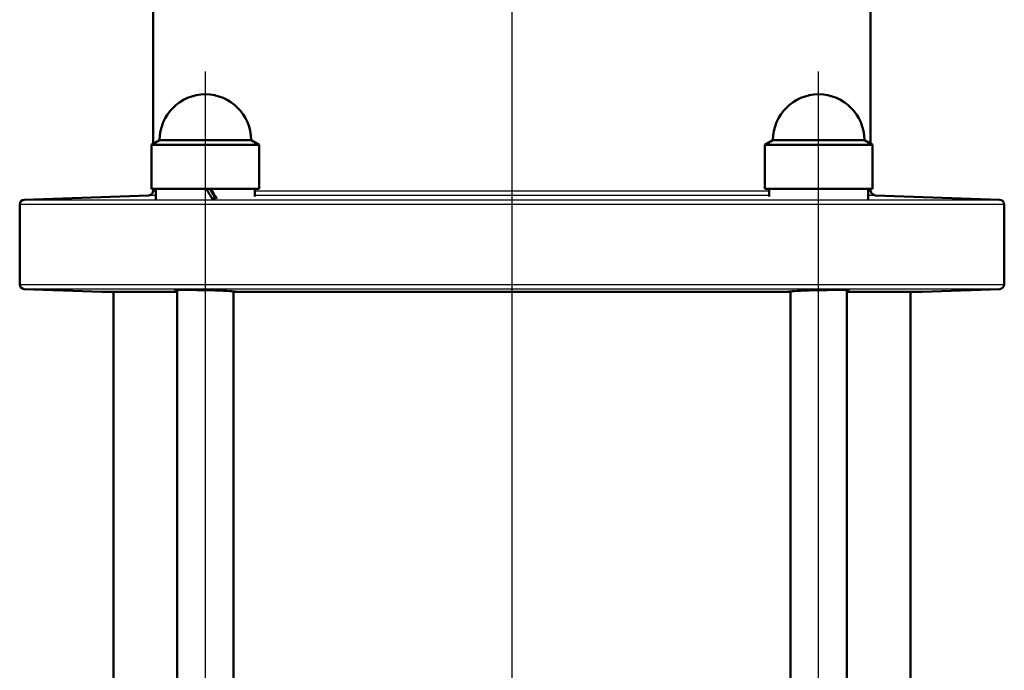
# Model space of a CAD drawing. Header units: millimetres. Extents: x 99 to 904, y 199 to 1209.
# Tile 10 of 14: x 282 to 492, y 922 to 1061. Entities that reach past the tile are written whole.
import ezdxf

# ---------------------------------------------------------------- set-up
doc = ezdxf.new("R2010")
doc.units = ezdxf.units.MM
doc.header["$LTSCALE"] = 5
for name, color, linetype, lineweight in [('Mittellinie(DIN)', 4, 'Continuous', 25), ('Sichtbare Kanten(DIN)', 7, 'Continuous', 50), ('Sichtbare tangentiale Kanten(DIN)', 3, 'Continuous', 25)]:
    doc.layers.add(name, color=color, linetype=linetype, lineweight=lineweight)

msp = doc.modelspace()

# ---------------------------------------------------------------- linework, layer by layer
at = {"layer": 'Mittellinie(DIN)', "linetype": 'Continuous'}
for p, q in [((386.65, 1208.76), (386.65, 499.33)), ((321.25, 852.16), (321.25, 1050.16)), ((452.06, 852.16), (452.06, 1050.16))]:
    msp.add_line(p, q, dxfattribs=at)
at = {"layer": 'Sichtbare Kanten(DIN)'}
for p, q in [((310.15, 1151.63), (310.15, 1034.78)), ((463.15, 1151.63), (463.15, 1034.78)), ((311.5, 1035.56), (309.75, 1034.55)), ((311.5, 1035.56), (331, 1035.56)), ((331, 1035.56), (332.75, 1034.55)), ((442.31, 1035.56), (440.56, 1034.55)), ((442.31, 1035.56), (461.81, 1035.56)), ((461.81, 1035.56), (463.56, 1034.55)), ((332.75, 1034.55), (309.75, 1034.55)), ((309.75, 1034.55), (309.75, 1025.16)), ((332.75, 1034.55), (332.75, 1025.16)), ((463.56, 1034.55), (440.56, 1034.55)), ((440.56, 1034.55), (440.56, 1025.16)), ((463.56, 1034.55), (463.56, 1025.16)), ((332.75, 1025.16), (309.75, 1025.16)), ((310.15, 1025.16), (310.15, 1024.76)), ((310.7, 1025.16), (310.7, 1022.97)), ((331.8, 1025.16), (331.8, 1023.49)), ((463.56, 1025.16), (440.56, 1025.16)), ((441.51, 1025.16), (441.51, 1023.49)), ((462.61, 1025.16), (462.61, 1022.97)), ((463.15, 1025.16), (463.15, 1024.76)), ((309.19, 1023.76), (282.62, 1022.84)), ((464.12, 1023.76), (490.69, 1022.84)), ((281.65, 1021.84), (281.65, 1004.77)), ((491.65, 1021.84), (491.65, 1004.77)), ((299.19, 1003.19), (282.62, 1003.77)), ((315.25, 1003.16), (299.41, 1003.16)), ((301.65, 902.16), (301.65, 1003.16)), ((315.25, 902.16), (315.25, 1003.58)), ((327.25, 902.16), (327.25, 1003.29)), ((327.64, 1003.16), (327.25, 1003.16)), ((445.66, 1003.16), (327.64, 1003.16)), ((446.06, 1003.16), (445.66, 1003.16)), ((446.06, 902.16), (446.06, 1003.29)), ((458.06, 902.16), (458.06, 1003.58)), ((473.89, 1003.16), (458.06, 1003.16)), ((471.65, 902.16), (471.65, 1003.16)), ((474.12, 1003.19), (490.69, 1003.77))]:
    msp.add_line(p, q, dxfattribs=at)
at = {"layer": 'Sichtbare Kanten(DIN)', "flags": 128}
for points in [[(323.34, 1023.13), (323.31, 1023.13), (323.29, 1023.13), (323.26, 1023.13), (323.23, 1023.13), (323.2, 1023.13), (323.17, 1023.13), (323.14, 1023.13), (323.11, 1023.13), (323.08, 1023.13), (323.05, 1023.12), (323.03, 1023.12), (323, 1023.12), (322.97, 1023.12), (322.94, 1023.12), (322.91, 1023.12), (322.88, 1023.12), (322.85, 1023.12), (322.82, 1023.12), (322.79, 1023.12), (322.76, 1023.12), (322.74, 1023.11), (322.71, 1023.11), (322.68, 1023.11), (322.65, 1023.11)], [(315.25, 1003.46), (314.94, 1003.49), (314.77, 1003.52), (314.76, 1003.54), (314.89, 1003.56), (315.18, 1003.58), (315.61, 1003.59), (316.17, 1003.59), (316.83, 1003.59), (317.59, 1003.59), (318.46, 1003.58), (319.4, 1003.57), (320.38, 1003.55), (321.36, 1003.53), (322.32, 1003.5), (323.28, 1003.47), (324.21, 1003.44), (325.07, 1003.41), (325.82, 1003.38), (326.45, 1003.34), (326.98, 1003.31), (327.39, 1003.27), (327.64, 1003.24), (327.74, 1003.21), (327.7, 1003.19)], [(327.7, 1003.19), (327.7, 1003.19), (327.69, 1003.19), (327.69, 1003.19), (327.69, 1003.19), (327.69, 1003.19), (327.69, 1003.19), (327.68, 1003.19), (327.68, 1003.19), (327.68, 1003.18), (327.68, 1003.18), (327.68, 1003.18), (327.67, 1003.18), (327.67, 1003.18), (327.67, 1003.18), (327.67, 1003.18), (327.66, 1003.17), (327.66, 1003.17), (327.66, 1003.17), (327.66, 1003.17), (327.65, 1003.17), (327.65, 1003.16), (327.65, 1003.16), (327.65, 1003.16), (327.64, 1003.16)], [(445.61, 1003.19), (445.56, 1003.21), (445.67, 1003.24), (445.92, 1003.27), (446.33, 1003.31), (446.86, 1003.34), (447.49, 1003.38), (448.24, 1003.41), (449.1, 1003.44), (450.02, 1003.47), (450.99, 1003.5), (451.95, 1003.53), (452.93, 1003.55), (453.9, 1003.57), (454.85, 1003.58), (455.71, 1003.59), (456.48, 1003.59), (457.14, 1003.59), (457.7, 1003.59), (458.13, 1003.58), (458.41, 1003.56), (458.55, 1003.54), (458.54, 1003.52), (458.37, 1003.49), (458.06, 1003.46)], [(445.66, 1003.16), (445.66, 1003.16), (445.66, 1003.16), (445.66, 1003.16), (445.65, 1003.17), (445.65, 1003.17), (445.65, 1003.17), (445.65, 1003.17), (445.64, 1003.17), (445.64, 1003.18), (445.64, 1003.18), (445.64, 1003.18), (445.64, 1003.18), (445.63, 1003.18), (445.63, 1003.18), (445.63, 1003.18), (445.63, 1003.19), (445.62, 1003.19), (445.62, 1003.19), (445.62, 1003.19), (445.62, 1003.19), (445.62, 1003.19), (445.61, 1003.19), (445.61, 1003.19), (445.61, 1003.19)]]:
    msp.add_lwpolyline(points, dxfattribs=at)
at = {"layer": 'Sichtbare Kanten(DIN)'}
for centre, radius, start, end in [((321.25, 1035.56), 9.75, 0, 180), ((452.06, 1035.56), 9.75, 0, 180), ((282.65, 1021.84), 1, 92, 180), ((309.15, 1024.76), 1, 272, 0), ((464.15, 1024.76), 1, 180, 268), ((490.65, 1021.84), 1, 0, 88), ((282.65, 1004.77), 1, 180, 268), ((490.65, 1004.77), 1, 272, 0), ((299.15, 1002.19), 1, 74.9476, 88), ((474.15, 1002.19), 1, 92, 105.0524)]:
    msp.add_arc(centre, radius, start, end, dxfattribs=at)
for centre, major_axis, start_param, end_param in [((321.25, 1024.29), (-10.54, 18.27), 4.624812, 4.742647), ((321.25, 1026.02), (-6.34, 11), 4.429331, 4.616415), ((321.25, 1026.02), (-10.54, 18.27), 4.530808, 4.647825)]:
    msp.add_ellipse(centre, major_axis=major_axis, ratio=0.029747, start_param=start_param, end_param=end_param, dxfattribs=at)
at = {"layer": 'Sichtbare tangentiale Kanten(DIN)'}
for p, q in [((282.62, 1022.84), (490.69, 1022.84)), ((310.7, 1023.76), (309.19, 1023.76)), ((310.15, 1024.76), (310.7, 1024.76)), ((331.8, 1024.76), (441.51, 1024.76)), ((441.51, 1023.76), (331.8, 1023.76)), ((462.61, 1024.76), (463.15, 1024.76)), ((464.12, 1023.76), (462.61, 1023.76)), ((491.65, 1021.84), (281.65, 1021.84)), ((281.65, 1004.77), (491.65, 1004.77)), ((490.69, 1003.77), (282.62, 1003.77)), ((299.19, 1003.19), (315.25, 1003.19)), ((327.7, 1003.19), (445.61, 1003.19)), ((458.06, 1003.19), (474.12, 1003.19))]:
    msp.add_line(p, q, dxfattribs=at)

doc.saveas('drawing.dxf')
